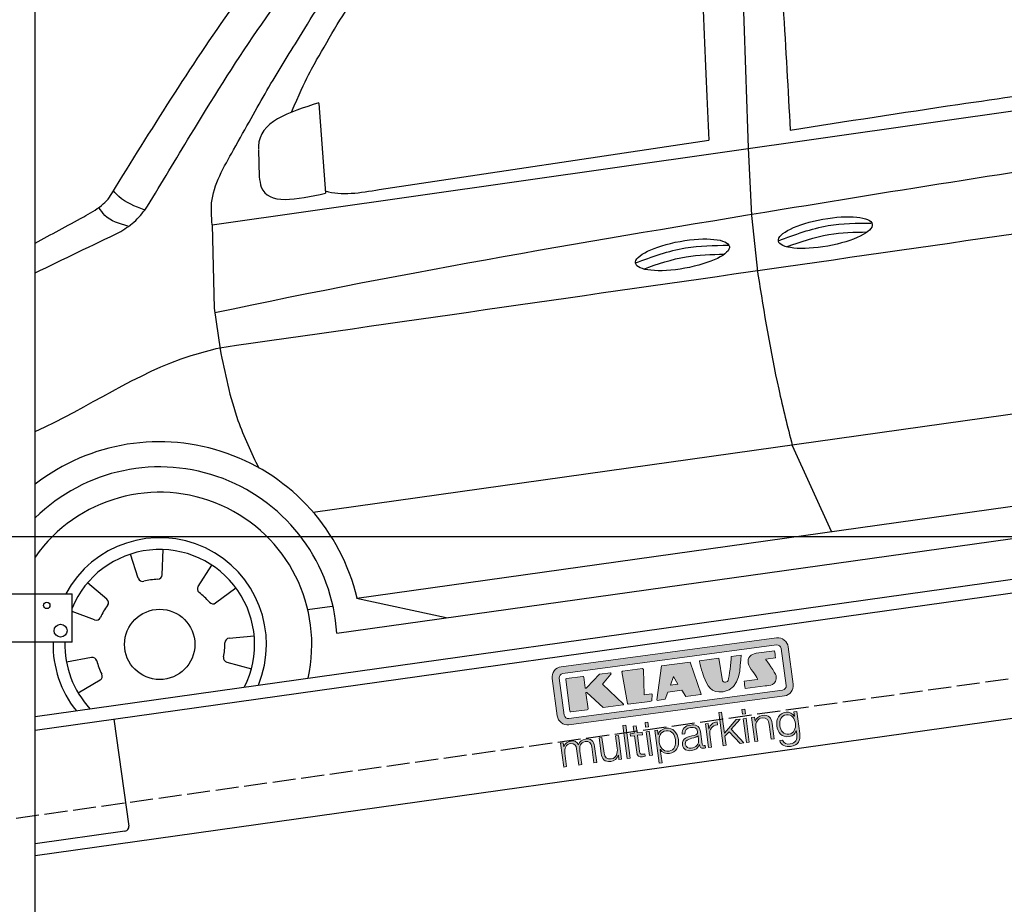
# Model space of a CAD drawing. Extents: x -311 to 6440, y -894 to 6374.
# Tile 3 of 6: x 926 to 3064, y 1052 to 2973. Entities that reach past the tile are written whole.
import ezdxf

# ---------------------------------------------------------------- set-up
doc = ezdxf.new("R2010")
doc.units = 0
doc.header["$LTSCALE"] = 10
doc.header["$MEASUREMENT"] = 0
doc.linetypes.add('GEN3', pattern=[6.25, 5, -1.25])
doc.layers.get('0').update_dxf_attribs({"linetype": 'CONTINUOUS'})
doc.layers.get('DEFPOINTS').update_dxf_attribs({"linetype": 'CONTINUOUS'})
doc.layers.add('3', color=6, linetype='GEN3')
doc.layers.add('CAR', color=1, linetype='CONTINUOUS')
for name, color, linetype, lineweight in [('AM_0', 7, 'CONTINUOUS', 30), ('AM_5', 3, 'CONTINUOUS', 15), ('Logo', 7, 'CONTINUOUS', 25)]:
    doc.layers.add(name, color=color, linetype=linetype, lineweight=lineweight)
doc.dimstyles.new('KLAUS_DXF', dxfattribs={"dimscale": 20, "dimtxt": 3.5, "dimasz": 2, "dimexe": 2, "dimexo": 1, "dimgap": 1.5, "dimtad": 1, "dimlfac": 0.1, "dimdsep": 46, "dimtxsty": 'Standard', "dimblk": 'DOT', "dimcen": 2, "dimclrd": 256, "dimclre": 256, "dimclrt": 2, "dimadec": 0, "dimazin": 0, "dimtfac": 1, "dimtmove": 2, "dimatfit": 3, "dimfxl": 1, "dimtolj": 1, "dimarcsym": 0})

# ---------------------------------------------------------------- blocks, each defined once
blk = doc.blocks.new('KLAUS')
at = {"layer": 'Logo'}
h = blk.add_hatch(color=8, dxfattribs=at)
h.dxf.hatch_style = 2
edge = h.paths.add_edge_path()
edge.add_spline(control_points=[(3.6, 29.09), (2.88, 29.09), (2.3, 28.51), (2.3, 27.8), (2.3, 27.8), (2.3, 16.11), (2.3, 16.11), (2.3, 15.39), (2.88, 14.81), (3.6, 14.81), (3.6, 14.81), (71.16, 14.81), (71.16, 14.81), (71.88, 14.81), (72.46, 15.39), (72.46, 16.11), (72.46, 16.11), (72.46, 27.8), (72.46, 27.8), (72.46, 28.51), (71.88, 29.09), (71.16, 29.09), (71.16, 29.09), (3.6, 29.09), (3.6, 29.09), (3.6, 29.09), (3.6, 29.09), (3.6, 29.09)], knot_values=[0, 0, 0, 0, 1, 1, 1, 2, 2, 2, 3, 3, 3, 4, 4, 4, 5, 5, 5, 6, 6, 6, 7, 7, 7, 8, 8, 8, 9, 9, 9, 9], degree=3, periodic=0)
edge = h.paths.add_edge_path()
edge.add_spline(control_points=[(3.35, 31.23), (3.35, 31.23), (71.47, 31.23), (71.47, 31.23), (73.26, 31.23), (74.71, 29.77), (74.71, 27.99), (74.71, 27.99), (74.71, 16.17), (74.71, 16.17), (74.71, 14.38), (73.26, 12.93), (71.47, 12.93), (71.47, 12.93), (3.35, 12.93), (3.35, 12.93), (1.56, 12.93), (0.11, 14.38), (0.11, 16.17), (0.11, 16.17), (0.11, 27.99), (0.11, 27.99), (0.11, 29.77), (1.56, 31.23), (3.35, 31.23), (3.35, 31.23), (3.35, 31.23), (3.35, 31.23)], knot_values=[0, 0, 0, 0, 1, 1, 1, 2, 2, 2, 3, 3, 3, 4, 4, 4, 5, 5, 5, 6, 6, 6, 7, 7, 7, 8, 8, 8, 9, 9, 9, 9], degree=3, periodic=0)
h = blk.add_hatch(color=8, dxfattribs=at)
h.dxf.hatch_style = 2
edge = h.paths.add_edge_path()
edge.add_spline(control_points=[(4.5, 27.33), (4.5, 27.33), (9.7, 27.33), (9.7, 27.33), (9.84, 27.33), (9.96, 27.22), (9.96, 27.08), (9.96, 27.08), (9.96, 23.69), (9.96, 23.69), (9.96, 23.69), (9.94, 23.64), (10.04, 23.59), (10.14, 23.53), (10.2, 23.57), (10.2, 23.57), (10.2, 23.57), (10.51, 23.75), (10.51, 23.75), (10.51, 23.75), (14.94, 27.33), (14.94, 27.33), (14.94, 27.33), (18.41, 27.33), (18.41, 27.33), (18.41, 27.33), (18.49, 27.33), (18.56, 27.2), (18.65, 27.04), (18.53, 26.91), (18.53, 26.91), (18.53, 26.91), (15.49, 24.11), (15.49, 24.11), (15.49, 24.11), (21.14, 17.06), (21.14, 17.06), (21.14, 17.06), (21.13, 16.91), (21.13, 16.91), (21.08, 16.84), (20.99, 16.82), (20.99, 16.82), (20.99, 16.82), (14.7, 16.82), (14.7, 16.82), (14.7, 16.82), (10.26, 22.17), (10.26, 22.17), (10.26, 22.17), (10.19, 22.24), (10.08, 22.21), (9.97, 22.18), (9.96, 22.11), (9.96, 22.11), (9.96, 22.11), (9.96, 17.08), (9.96, 17.08), (9.96, 16.94), (9.84, 16.82), (9.7, 16.82), (9.7, 16.82), (4.5, 16.82), (4.5, 16.82), (4.36, 16.82), (4.25, 16.94), (4.25, 17.08), (4.25, 17.08), (4.25, 27.08), (4.25, 27.08), (4.25, 27.22), (4.36, 27.33), (4.5, 27.33), (4.5, 27.33), (4.5, 27.33), (4.5, 27.33)], knot_values=[0, 0, 0, 0, 1, 1, 1, 2, 2, 2, 3, 3, 3, 4, 4, 4, 5, 5, 5, 6, 6, 6, 7, 7, 7, 8, 8, 8, 9, 9, 9, 10, 10, 10, 11, 11, 11, 12, 12, 12, 13, 13, 13, 14, 14, 14, 15, 15, 15, 16, 16, 16, 17, 17, 17, 18, 18, 18, 19, 19, 19, 20, 20, 20, 21, 21, 21, 22, 22, 22, 23, 23, 23, 24, 24, 24, 25, 25, 25, 25], degree=3, periodic=0)
h = blk.add_hatch(color=8, dxfattribs=at)
h.dxf.hatch_style = 2
h.paths.add_polyline_path([(22.42, 17.06), (21.97, 27.15), (22.24, 27.33), (28.55, 27.33), (28.86, 26.97), (28.01, 19.08), (30.26, 19.07), (30.44, 18.95), (30.08, 16.95), (29.49, 16.82), (22.6, 16.82)])
h = blk.add_hatch(color=8, dxfattribs=at)
h.paths.add_polyline_path([(36.52, 21.01), (38.93, 21.01), (37.87, 23.57)])
h.paths.add_polyline_path([(34.52, 27.33), (43.65, 27.33), (45.76, 16.94), (45.57, 16.82), (40.83, 16.82), (39.89, 18.95), (35.42, 18.95), (34.27, 16.82), (31.78, 16.82), (31.66, 17)])
h = blk.add_hatch(color=8, dxfattribs=at)
h.dxf.hatch_style = 2
edge = h.paths.add_edge_path()
edge.add_spline(control_points=[(52.69, 27.32), (52.69, 27.32), (52.88, 20.14), (52.88, 20.14), (53.01, 19.89), (53.2, 19.77), (53.43, 19.71), (53.91, 19.59), (54.43, 19.57), (54.64, 20.03), (55.23, 21.34), (56.27, 25.45), (56.6, 27.33), (56.6, 27.33), (59.77, 27.33), (59.77, 27.33), (58.77, 23.9), (58.56, 16.82), (52.63, 16.76), (48.72, 16.72), (48.01, 19.35), (47.27, 22.24), (46.89, 23.68), (46.54, 27.33), (46.54, 27.33), (46.54, 27.33), (52.69, 27.32), (52.69, 27.32), (52.69, 27.32), (52.69, 27.32), (52.69, 27.32)], knot_values=[0, 0, 0, 0, 1, 1, 1, 2, 2, 2, 3, 3, 3, 4, 4, 4, 5, 5, 5, 6, 6, 6, 7, 7, 7, 8, 8, 8, 9, 9, 9, 10, 10, 10, 10], degree=3, periodic=0)
h = blk.add_hatch(color=8, dxfattribs=at)
h.dxf.hatch_style = 2
edge = h.paths.add_edge_path()
edge.add_spline(control_points=[(64.46, 27.33), (64.46, 27.33), (70.31, 27.33), (70.31, 27.33), (70.31, 26.52), (70.31, 26.02), (70.31, 25.12), (70.31, 25.12), (67.3, 25.12), (67.3, 25.12), (67.24, 25.04), (67.25, 25.11), (67.25, 24.91), (67.25, 24.88), (69.73, 20.38), (69.73, 19.57), (69.73, 16.4), (67.22, 16.81), (65.9, 16.82), (65.9, 16.82), (59.59, 16.82), (59.59, 16.82), (59.59, 17.76), (59.59, 18.23), (59.59, 19.14), (59.59, 19.14), (63.75, 19.14), (63.75, 19.14), (63.82, 19.22), (63.81, 19.11), (63.81, 19.31), (63.81, 20.32), (61.58, 23.06), (61.58, 24.63), (61.58, 26.33), (62.83, 27.34), (64.46, 27.33), (64.46, 27.33), (64.46, 27.33), (64.46, 27.33)], knot_values=[0, 0, 0, 0, 1, 1, 1, 2, 2, 2, 3, 3, 3, 4, 4, 4, 5, 5, 5, 6, 6, 6, 7, 7, 7, 8, 8, 8, 9, 9, 9, 10, 10, 10, 11, 11, 11, 12, 12, 12, 13, 13, 13, 13], degree=3, periodic=0)
h = blk.add_hatch(color=30, dxfattribs=at)
h.dxf.hatch_style = 2
h.paths.add_polyline_path([(20.07, 0), (20.99, 0), (20.99, 10.45), (20.07, 10.45)])
h = blk.add_hatch(color=30, dxfattribs=at)
h.dxf.hatch_style = 2
edge = h.paths.add_edge_path()
edge.add_spline(control_points=[(24.22, 9.82), (24.22, 9.82), (23.3, 9.82), (23.3, 9.82), (23.3, 9.82), (23.3, 7.55), (23.3, 7.55), (23.3, 7.55), (21.98, 7.55), (21.98, 7.55), (21.98, 7.55), (21.98, 6.78), (21.98, 6.78), (21.98, 6.78), (23.3, 6.78), (23.3, 6.78), (23.3, 6.78), (23.3, 1.61), (23.3, 1.61), (23.28, 0.32), (23.71, -0.09), (24.94, -0.09), (25.22, -0.09), (25.48, -0.06), (25.76, -0.06), (25.76, -0.06), (25.76, 0.73), (25.76, 0.73), (25.5, 0.7), (25.23, 0.69), (24.97, 0.69), (24.31, 0.73), (24.22, 1.08), (24.22, 1.68), (24.22, 1.68), (24.22, 6.78), (24.22, 6.78), (24.22, 6.78), (25.76, 6.78), (25.76, 6.78), (25.76, 6.78), (25.76, 7.55), (25.76, 7.55), (25.76, 7.55), (24.22, 7.55), (24.22, 7.55), (24.22, 7.55), (24.22, 9.82), (24.22, 9.82), (24.22, 9.82), (24.22, 9.82), (24.22, 9.82)], knot_values=[0, 0, 0, 0, 1, 1, 1, 2, 2, 2, 3, 3, 3, 4, 4, 4, 5, 5, 5, 6, 6, 6, 7, 7, 7, 8, 8, 8, 9, 9, 9, 10, 10, 10, 11, 11, 11, 12, 12, 12, 13, 13, 13, 14, 14, 14, 15, 15, 15, 16, 16, 16, 17, 17, 17, 17], degree=3, periodic=0)
h = blk.add_hatch(color=30, dxfattribs=at)
h.paths.add_polyline_path([(27.1, 0), (28.03, 0), (28.03, 7.55), (27.1, 7.55)])
h.paths.add_polyline_path([(27.1, 8.98), (28.03, 8.98), (28.03, 10.45), (27.1, 10.45)])
h = blk.add_hatch(color=30, dxfattribs=at)
h.dxf.hatch_style = 2
h.paths.add_polyline_path([(50.4, 0), (51.32, 0), (51.32, 2.87), (52.82, 4.11), (55.8, 0), (56.96, 0), (53.52, 4.76), (56.74, 7.55), (55.51, 7.55), (51.32, 3.89), (51.32, 10.45), (50.4, 10.45)])
h = blk.add_hatch(color=30, dxfattribs=at)
h.paths.add_polyline_path([(57.74, 0), (58.66, 0), (58.66, 7.55), (57.74, 7.55)])
h.paths.add_polyline_path([(57.74, 8.98), (58.66, 8.98), (58.66, 10.45), (57.74, 10.45)])
h = blk.add_hatch(color=30, dxfattribs=at)
h.dxf.hatch_style = 2
edge = h.paths.add_edge_path()
edge.add_spline(control_points=[(0, 0), (0, 0), (0.92, 0), (0.92, 0), (0.92, 0), (0.92, 4.22), (0.92, 4.22), (0.94, 5.8), (1.58, 7), (3.18, 7), (4.35, 7), (4.77, 6.15), (4.76, 5.12), (4.76, 5.12), (4.76, 0), (4.76, 0), (4.76, 0), (5.68, 0), (5.68, 0), (5.68, 0), (5.68, 4.27), (5.68, 4.27), (5.68, 5.68), (6.14, 7), (7.73, 7), (9.05, 7), (9.52, 6.32), (9.52, 5.08), (9.52, 5.08), (9.52, 0), (9.52, 0), (9.52, 0), (10.44, 0), (10.44, 0), (10.44, 0), (10.44, 5.12), (10.44, 5.12), (10.44, 6.91), (9.59, 7.77), (7.94, 7.77), (6.94, 7.77), (5.99, 7.29), (5.54, 6.3), (5.26, 7.29), (4.36, 7.77), (3.37, 7.77), (2.17, 7.77), (1.38, 7.19), (0.89, 6.28), (0.89, 6.28), (0.85, 6.28), (0.85, 6.28), (0.85, 6.28), (0.85, 7.55), (0.85, 7.55), (0.85, 7.55), (0, 7.55), (0, 7.55), (0, 7.55), (0, 0), (0, 0), (0, 0), (0, 0), (0, 0)], knot_values=[0, 0, 0, 0, 1, 1, 1, 2, 2, 2, 3, 3, 3, 4, 4, 4, 5, 5, 5, 6, 6, 6, 7, 7, 7, 8, 8, 8, 9, 9, 9, 10, 10, 10, 11, 11, 11, 12, 12, 12, 13, 13, 13, 14, 14, 14, 15, 15, 15, 16, 16, 16, 17, 17, 17, 18, 18, 18, 19, 19, 19, 20, 20, 20, 21, 21, 21, 21], degree=3, periodic=0)
h = blk.add_hatch(color=30, dxfattribs=at)
h.dxf.hatch_style = 2
edge = h.paths.add_edge_path()
edge.add_spline(control_points=[(18.31, 7.55), (18.31, 7.55), (17.39, 7.55), (17.39, 7.55), (17.39, 7.55), (17.39, 3.59), (17.39, 3.59), (17.39, 2.05), (16.7, 0.56), (15.12, 0.56), (13.66, 0.56), (13.15, 1.27), (13.1, 2.64), (13.1, 2.64), (13.1, 7.55), (13.1, 7.55), (13.1, 7.55), (12.18, 7.55), (12.18, 7.55), (12.18, 7.55), (12.18, 2.65), (12.18, 2.65), (12.18, 0.89), (12.93, -0.22), (14.83, -0.22), (15.96, -0.22), (16.95, 0.35), (17.44, 1.36), (17.44, 1.36), (17.47, 1.36), (17.47, 1.36), (17.47, 1.36), (17.47, 0), (17.47, 0), (17.47, 0), (18.31, 0), (18.31, 0), (18.31, 0), (18.31, 7.55), (18.31, 7.55), (18.31, 7.55), (18.31, 7.55), (18.31, 7.55)], knot_values=[0, 0, 0, 0, 1, 1, 1, 2, 2, 2, 3, 3, 3, 4, 4, 4, 5, 5, 5, 6, 6, 6, 7, 7, 7, 8, 8, 8, 9, 9, 9, 10, 10, 10, 11, 11, 11, 12, 12, 12, 13, 13, 13, 14, 14, 14, 14], degree=3, periodic=0)
h = blk.add_hatch(color=30, dxfattribs=at)
edge = h.paths.add_edge_path()
edge.add_spline(control_points=[(35.84, 3.78), (35.84, 2.21), (35.12, 0.56), (33.37, 0.56), (31.4, 0.56), (30.72, 2.21), (30.72, 3.78), (30.72, 5.49), (31.33, 7), (33.37, 7), (35.12, 7), (35.84, 5.34), (35.84, 3.78), (35.84, 3.78), (35.84, 3.78), (35.84, 3.78)], knot_values=[0, 0, 0, 0, 1, 1, 1, 2, 2, 2, 3, 3, 3, 4, 4, 4, 5, 5, 5, 5], degree=3, periodic=0)
edge = h.paths.add_edge_path()
edge.add_spline(control_points=[(29.79, -2.8), (29.79, -2.8), (30.72, -2.8), (30.72, -2.8), (30.72, -2.8), (30.72, 1.43), (30.72, 1.43), (30.72, 1.43), (30.74, 1.43), (30.74, 1.43), (31.14, 0.35), (32.24, -0.22), (33.37, -0.22), (35.66, -0.22), (36.76, 1.64), (36.76, 3.78), (36.76, 5.91), (35.66, 7.77), (33.37, 7.77), (32.15, 7.77), (31.1, 7.14), (30.67, 6.12), (30.67, 6.12), (30.64, 6.12), (30.64, 6.12), (30.64, 6.12), (30.64, 7.55), (30.64, 7.55), (30.64, 7.55), (29.79, 7.55), (29.79, 7.55), (29.79, 7.55), (29.79, -2.8), (29.79, -2.8), (29.79, -2.8), (29.79, -2.8), (29.79, -2.8)], knot_values=[0, 0, 0, 0, 1, 1, 1, 2, 2, 2, 3, 3, 3, 4, 4, 4, 5, 5, 5, 6, 6, 6, 7, 7, 7, 8, 8, 8, 9, 9, 9, 10, 10, 10, 11, 11, 11, 12, 12, 12, 12], degree=3, periodic=0)
h = blk.add_hatch(color=30, dxfattribs=at)
edge = h.paths.add_edge_path()
edge.add_spline(control_points=[(43.03, 2.93), (43.04, 1.45), (41.8, 0.56), (40.39, 0.56), (39.53, 0.56), (38.71, 1.13), (38.71, 2.05), (38.71, 3.53), (40.66, 3.51), (42.22, 3.79), (42.47, 3.84), (42.88, 3.91), (43, 4.13), (43, 4.13), (43.03, 4.13), (43.03, 4.13), (43.03, 4.13), (43.03, 2.93), (43.03, 2.93), (43.03, 2.93), (43.03, 2.93), (43.03, 2.93)], knot_values=[0, 0, 0, 0, 1, 1, 1, 2, 2, 2, 3, 3, 3, 4, 4, 4, 5, 5, 5, 6, 6, 6, 7, 7, 7, 7], degree=3, periodic=0)
edge = h.paths.add_edge_path()
edge.add_spline(control_points=[(39.03, 5.24), (39.06, 6.47), (39.91, 7), (41.05, 7), (42.14, 7), (43.03, 6.69), (43.03, 5.45), (43.03, 4.61), (42.6, 4.51), (41.84, 4.42), (39.85, 4.19), (37.79, 4.11), (37.79, 1.99), (37.79, 0.47), (38.93, -0.22), (40.32, -0.22), (41.77, -0.22), (42.43, 0.34), (43.07, 1.32), (43.07, 1.32), (43.1, 1.32), (43.1, 1.32), (43.1, 0.53), (43.25, 0), (44.19, 0), (44.43, 0), (44.58, 0.01), (44.79, 0.06), (44.79, 0.06), (44.79, 0.83), (44.79, 0.83), (44.71, 0.81), (44.6, 0.78), (44.49, 0.78), (44.13, 0.78), (43.95, 0.98), (43.95, 1.33), (43.95, 1.33), (43.95, 5.34), (43.95, 5.34), (43.95, 7.36), (42.5, 7.77), (41.17, 7.77), (39.44, 7.77), (38.2, 7.01), (38.11, 5.24), (38.11, 5.24), (39.03, 5.24), (39.03, 5.24), (39.03, 5.24), (39.03, 5.24), (39.03, 5.24)], knot_values=[0, 0, 0, 0, 1, 1, 1, 2, 2, 2, 3, 3, 3, 4, 4, 4, 5, 5, 5, 6, 6, 6, 7, 7, 7, 8, 8, 8, 9, 9, 9, 10, 10, 10, 11, 11, 11, 12, 12, 12, 13, 13, 13, 14, 14, 14, 15, 15, 15, 16, 16, 16, 17, 17, 17, 17], degree=3, periodic=0)
h = blk.add_hatch(color=30, dxfattribs=at)
h.dxf.hatch_style = 2
edge = h.paths.add_edge_path()
edge.add_spline(control_points=[(45.79, 0), (45.79, 0), (46.71, 0), (46.71, 0), (46.71, 0), (46.71, 4.03), (46.71, 4.03), (46.71, 5.59), (47.85, 6.82), (49.52, 6.73), (49.52, 6.73), (49.52, 7.66), (49.52, 7.66), (48.16, 7.72), (47.14, 7), (46.67, 5.78), (46.67, 5.78), (46.64, 5.78), (46.64, 5.78), (46.64, 5.78), (46.64, 7.55), (46.64, 7.55), (46.64, 7.55), (45.79, 7.55), (45.79, 7.55), (45.79, 7.55), (45.79, 0), (45.79, 0), (45.79, 0), (45.79, 0), (45.79, 0)], knot_values=[0, 0, 0, 0, 1, 1, 1, 2, 2, 2, 3, 3, 3, 4, 4, 4, 5, 5, 5, 6, 6, 6, 7, 7, 7, 8, 8, 8, 9, 9, 9, 10, 10, 10, 10], degree=3, periodic=0)
h = blk.add_hatch(color=30, dxfattribs=at)
h.dxf.hatch_style = 2
edge = h.paths.add_edge_path()
edge.add_spline(control_points=[(60.41, 0), (60.41, 0), (61.33, 0), (61.33, 0), (61.33, 0), (61.33, 4.41), (61.33, 4.41), (61.36, 5.89), (62.24, 7), (63.7, 7), (65.2, 7), (65.62, 6.02), (65.62, 4.71), (65.62, 4.71), (65.62, 0), (65.62, 0), (65.62, 0), (66.54, 0), (66.54, 0), (66.54, 0), (66.54, 4.86), (66.54, 4.86), (66.54, 6.66), (65.9, 7.77), (63.78, 7.77), (62.71, 7.77), (61.7, 7.16), (61.36, 6.25), (61.36, 6.25), (61.33, 6.25), (61.33, 6.25), (61.33, 6.25), (61.33, 7.55), (61.33, 7.55), (61.33, 7.55), (60.41, 7.55), (60.41, 7.55), (60.41, 7.55), (60.41, 0), (60.41, 0), (60.41, 0), (60.41, 0), (60.41, 0)], knot_values=[0, 0, 0, 0, 1, 1, 1, 2, 2, 2, 3, 3, 3, 4, 4, 4, 5, 5, 5, 6, 6, 6, 7, 7, 7, 8, 8, 8, 9, 9, 9, 10, 10, 10, 11, 11, 11, 12, 12, 12, 13, 13, 13, 14, 14, 14, 14], degree=3, periodic=0)
h = blk.add_hatch(color=30, dxfattribs=at)
edge = h.paths.add_edge_path()
edge.add_spline(control_points=[(71.32, 0.86), (69.62, 0.86), (68.83, 2.34), (68.83, 3.86), (68.83, 5.43), (69.56, 7), (71.32, 7), (73.06, 7), (73.75, 5.34), (73.75, 3.86), (73.75, 2.33), (72.91, 0.86), (71.32, 0.86), (71.32, 0.86), (71.32, 0.86), (71.32, 0.86)], knot_values=[0, 0, 0, 0, 1, 1, 1, 2, 2, 2, 3, 3, 3, 4, 4, 4, 5, 5, 5, 5], degree=3, periodic=0)
edge = h.paths.add_edge_path()
edge.add_spline(control_points=[(74.67, 7.55), (74.67, 7.55), (73.75, 7.55), (73.75, 7.55), (73.75, 7.55), (73.75, 6.25), (73.75, 6.25), (73.75, 6.25), (73.72, 6.25), (73.72, 6.25), (73.35, 7.09), (72.41, 7.77), (71.32, 7.77), (69.13, 7.77), (67.9, 6.05), (67.9, 3.97), (67.9, 1.82), (68.9, 0.09), (71.32, 0.09), (72.4, 0.09), (73.29, 0.72), (73.72, 1.64), (73.72, 1.64), (73.75, 1.64), (73.75, 1.64), (73.75, 1.64), (73.75, 0.61), (73.75, 0.61), (73.75, -1.23), (73.01, -2.24), (71.32, -2.24), (70.29, -2.24), (69.31, -1.85), (69.1, -0.73), (69.1, -0.73), (68.18, -0.73), (68.18, -0.73), (68.31, -2.34), (69.81, -3.02), (71.32, -3.02), (73.79, -3.02), (74.65, -1.64), (74.67, 0.61), (74.67, 0.61), (74.67, 7.55), (74.67, 7.55), (74.67, 7.55), (74.67, 7.55), (74.67, 7.55)], knot_values=[0, 0, 0, 0, 1, 1, 1, 2, 2, 2, 3, 3, 3, 4, 4, 4, 5, 5, 5, 6, 6, 6, 7, 7, 7, 8, 8, 8, 9, 9, 9, 10, 10, 10, 11, 11, 11, 12, 12, 12, 13, 13, 13, 14, 14, 14, 15, 15, 15, 16, 16, 16, 16], degree=3, periodic=0)
at = {"layer": 'Logo', "lineweight": 0}
for points in [[(22.42, 17.06), (21.97, 27.15), (22.24, 27.33), (28.55, 27.33), (28.86, 26.97), (28.01, 19.08), (30.26, 19.07), (30.44, 18.95), (30.08, 16.95), (29.49, 16.82), (22.6, 16.82), (22.42, 17.06), (22.42, 17.06)], [(34.52, 27.33), (43.65, 27.33), (45.76, 16.94), (45.57, 16.82), (40.83, 16.82), (39.89, 18.95), (35.42, 18.95), (34.27, 16.82), (31.78, 16.82), (31.66, 17), (34.52, 27.33), (34.52, 27.33)], [(36.52, 21.01), (38.93, 21.01), (37.87, 23.57), (36.52, 21.01), (36.52, 21.01)], [(20.07, 0), (20.99, 0), (20.99, 10.45), (20.07, 10.45), (20.07, 0), (20.07, 0)], [(27.1, 8.98), (28.03, 8.98), (28.03, 10.45), (27.1, 10.45), (27.1, 8.98), (27.1, 8.98)], [(50.4, 0), (51.32, 0), (51.32, 2.87), (52.82, 4.11), (55.8, 0), (56.96, 0), (53.52, 4.76), (56.74, 7.55), (55.51, 7.55), (51.32, 3.89), (51.32, 10.45), (50.4, 10.45), (50.4, 0), (50.4, 0)], [(57.74, 8.98), (58.66, 8.98), (58.66, 10.45), (57.74, 10.45), (57.74, 8.98), (57.74, 8.98)], [(27.1, 0), (28.03, 0), (28.03, 7.55), (27.1, 7.55), (27.1, 0), (27.1, 0)], [(57.74, 0), (58.66, 0), (58.66, 7.55), (57.74, 7.55), (57.74, 0), (57.74, 0)]]:
    blk.add_lwpolyline(points, dxfattribs=at)
for points, knots in [([(3.35, 31.23), (3.35, 31.23), (71.47, 31.23), (71.47, 31.23), (73.26, 31.23), (74.71, 29.77), (74.71, 27.99), (74.71, 27.99), (74.71, 16.17), (74.71, 16.17), (74.71, 14.38), (73.26, 12.93), (71.47, 12.93), (71.47, 12.93), (3.35, 12.93), (3.35, 12.93), (1.56, 12.93), (0.11, 14.38), (0.11, 16.17), (0.11, 16.17), (0.11, 27.99), (0.11, 27.99), (0.11, 29.77), (1.56, 31.23), (3.35, 31.23), (3.35, 31.23), (3.35, 31.23), (3.35, 31.23)], [0, 0, 0, 0, 1, 1, 1, 2, 2, 2, 3, 3, 3, 4, 4, 4, 5, 5, 5, 6, 6, 6, 7, 7, 7, 8, 8, 8, 9, 9, 9, 9]), ([(3.6, 29.09), (2.88, 29.09), (2.3, 28.51), (2.3, 27.8), (2.3, 27.8), (2.3, 16.11), (2.3, 16.11), (2.3, 15.39), (2.88, 14.81), (3.6, 14.81), (3.6, 14.81), (71.16, 14.81), (71.16, 14.81), (71.88, 14.81), (72.46, 15.39), (72.46, 16.11), (72.46, 16.11), (72.46, 27.8), (72.46, 27.8), (72.46, 28.51), (71.88, 29.09), (71.16, 29.09), (71.16, 29.09), (3.6, 29.09), (3.6, 29.09), (3.6, 29.09), (3.6, 29.09), (3.6, 29.09)], [0, 0, 0, 0, 1, 1, 1, 2, 2, 2, 3, 3, 3, 4, 4, 4, 5, 5, 5, 6, 6, 6, 7, 7, 7, 8, 8, 8, 9, 9, 9, 9]), ([(4.5, 27.33), (4.5, 27.33), (9.7, 27.33), (9.7, 27.33), (9.84, 27.33), (9.96, 27.22), (9.96, 27.08), (9.96, 27.08), (9.96, 23.69), (9.96, 23.69), (9.96, 23.69), (9.94, 23.64), (10.04, 23.59), (10.14, 23.53), (10.2, 23.57), (10.2, 23.57), (10.2, 23.57), (10.51, 23.75), (10.51, 23.75), (10.51, 23.75), (14.94, 27.33), (14.94, 27.33), (14.94, 27.33), (18.41, 27.33), (18.41, 27.33), (18.41, 27.33), (18.49, 27.33), (18.56, 27.2), (18.65, 27.04), (18.53, 26.91), (18.53, 26.91), (18.53, 26.91), (15.49, 24.11), (15.49, 24.11), (15.49, 24.11), (21.14, 17.06), (21.14, 17.06), (21.14, 17.06), (21.13, 16.91), (21.13, 16.91), (21.08, 16.84), (20.99, 16.82), (20.99, 16.82), (20.99, 16.82), (14.7, 16.82), (14.7, 16.82), (14.7, 16.82), (10.26, 22.17), (10.26, 22.17), (10.26, 22.17), (10.19, 22.24), (10.08, 22.21), (9.97, 22.18), (9.96, 22.11), (9.96, 22.11), (9.96, 22.11), (9.96, 17.08), (9.96, 17.08), (9.96, 16.94), (9.84, 16.82), (9.7, 16.82), (9.7, 16.82), (4.5, 16.82), (4.5, 16.82), (4.36, 16.82), (4.25, 16.94), (4.25, 17.08), (4.25, 17.08), (4.25, 27.08), (4.25, 27.08), (4.25, 27.22), (4.36, 27.33), (4.5, 27.33), (4.5, 27.33), (4.5, 27.33), (4.5, 27.33)], [0, 0, 0, 0, 1, 1, 1, 2, 2, 2, 3, 3, 3, 4, 4, 4, 5, 5, 5, 6, 6, 6, 7, 7, 7, 8, 8, 8, 9, 9, 9, 10, 10, 10, 11, 11, 11, 12, 12, 12, 13, 13, 13, 14, 14, 14, 15, 15, 15, 16, 16, 16, 17, 17, 17, 18, 18, 18, 19, 19, 19, 20, 20, 20, 21, 21, 21, 22, 22, 22, 23, 23, 23, 24, 24, 24, 25, 25, 25, 25]), ([(52.69, 27.32), (52.69, 27.32), (52.88, 20.14), (52.88, 20.14), (53.01, 19.89), (53.2, 19.77), (53.43, 19.71), (53.91, 19.59), (54.43, 19.57), (54.64, 20.03), (55.23, 21.34), (56.27, 25.45), (56.6, 27.33), (56.6, 27.33), (59.77, 27.33), (59.77, 27.33), (58.77, 23.9), (58.56, 16.82), (52.63, 16.76), (48.72, 16.72), (48.01, 19.35), (47.27, 22.24), (46.89, 23.68), (46.54, 27.33), (46.54, 27.33), (46.54, 27.33), (52.69, 27.32), (52.69, 27.32), (52.69, 27.32), (52.69, 27.32), (52.69, 27.32)], [0, 0, 0, 0, 1, 1, 1, 2, 2, 2, 3, 3, 3, 4, 4, 4, 5, 5, 5, 6, 6, 6, 7, 7, 7, 8, 8, 8, 9, 9, 9, 10, 10, 10, 10]), ([(64.46, 27.33), (64.46, 27.33), (70.31, 27.33), (70.31, 27.33), (70.31, 26.52), (70.31, 26.02), (70.31, 25.12), (70.31, 25.12), (67.3, 25.12), (67.3, 25.12), (67.24, 25.04), (67.25, 25.11), (67.25, 24.91), (67.25, 24.88), (69.73, 20.38), (69.73, 19.57), (69.73, 16.4), (67.22, 16.81), (65.9, 16.82), (65.9, 16.82), (59.59, 16.82), (59.59, 16.82), (59.59, 17.76), (59.59, 18.23), (59.59, 19.14), (59.59, 19.14), (63.75, 19.14), (63.75, 19.14), (63.82, 19.22), (63.81, 19.11), (63.81, 19.31), (63.81, 20.32), (61.58, 23.06), (61.58, 24.63), (61.58, 26.33), (62.83, 27.34), (64.46, 27.33), (64.46, 27.33), (64.46, 27.33), (64.46, 27.33)], [0, 0, 0, 0, 1, 1, 1, 2, 2, 2, 3, 3, 3, 4, 4, 4, 5, 5, 5, 6, 6, 6, 7, 7, 7, 8, 8, 8, 9, 9, 9, 10, 10, 10, 11, 11, 11, 12, 12, 12, 13, 13, 13, 13]), ([(24.22, 9.82), (24.22, 9.82), (23.3, 9.82), (23.3, 9.82), (23.3, 9.82), (23.3, 7.55), (23.3, 7.55), (23.3, 7.55), (21.98, 7.55), (21.98, 7.55), (21.98, 7.55), (21.98, 6.78), (21.98, 6.78), (21.98, 6.78), (23.3, 6.78), (23.3, 6.78), (23.3, 6.78), (23.3, 1.61), (23.3, 1.61), (23.28, 0.32), (23.71, -0.09), (24.94, -0.09), (25.22, -0.09), (25.48, -0.06), (25.76, -0.06), (25.76, -0.06), (25.76, 0.73), (25.76, 0.73), (25.5, 0.7), (25.23, 0.69), (24.97, 0.69), (24.31, 0.73), (24.22, 1.08), (24.22, 1.68), (24.22, 1.68), (24.22, 6.78), (24.22, 6.78), (24.22, 6.78), (25.76, 6.78), (25.76, 6.78), (25.76, 6.78), (25.76, 7.55), (25.76, 7.55), (25.76, 7.55), (24.22, 7.55), (24.22, 7.55), (24.22, 7.55), (24.22, 9.82), (24.22, 9.82), (24.22, 9.82), (24.22, 9.82), (24.22, 9.82)], [0, 0, 0, 0, 1, 1, 1, 2, 2, 2, 3, 3, 3, 4, 4, 4, 5, 5, 5, 6, 6, 6, 7, 7, 7, 8, 8, 8, 9, 9, 9, 10, 10, 10, 11, 11, 11, 12, 12, 12, 13, 13, 13, 14, 14, 14, 15, 15, 15, 16, 16, 16, 17, 17, 17, 17]), ([(0, 0), (0, 0), (0.92, 0), (0.92, 0), (0.92, 0), (0.92, 4.22), (0.92, 4.22), (0.94, 5.8), (1.58, 7), (3.18, 7), (4.35, 7), (4.77, 6.15), (4.76, 5.12), (4.76, 5.12), (4.76, 0), (4.76, 0), (4.76, 0), (5.68, 0), (5.68, 0), (5.68, 0), (5.68, 4.27), (5.68, 4.27), (5.68, 5.68), (6.14, 7), (7.73, 7), (9.05, 7), (9.52, 6.32), (9.52, 5.08), (9.52, 5.08), (9.52, 0), (9.52, 0), (9.52, 0), (10.44, 0), (10.44, 0), (10.44, 0), (10.44, 5.12), (10.44, 5.12), (10.44, 6.91), (9.59, 7.77), (7.94, 7.77), (6.94, 7.77), (5.99, 7.29), (5.54, 6.3), (5.26, 7.29), (4.36, 7.77), (3.37, 7.77), (2.17, 7.77), (1.38, 7.19), (0.89, 6.28), (0.89, 6.28), (0.85, 6.28), (0.85, 6.28), (0.85, 6.28), (0.85, 7.55), (0.85, 7.55), (0.85, 7.55), (0, 7.55), (0, 7.55), (0, 7.55), (0, 0), (0, 0), (0, 0), (0, 0), (0, 0)], [0, 0, 0, 0, 1, 1, 1, 2, 2, 2, 3, 3, 3, 4, 4, 4, 5, 5, 5, 6, 6, 6, 7, 7, 7, 8, 8, 8, 9, 9, 9, 10, 10, 10, 11, 11, 11, 12, 12, 12, 13, 13, 13, 14, 14, 14, 15, 15, 15, 16, 16, 16, 17, 17, 17, 18, 18, 18, 19, 19, 19, 20, 20, 20, 21, 21, 21, 21]), ([(18.31, 7.55), (18.31, 7.55), (17.39, 7.55), (17.39, 7.55), (17.39, 7.55), (17.39, 3.59), (17.39, 3.59), (17.39, 2.05), (16.7, 0.56), (15.12, 0.56), (13.66, 0.56), (13.15, 1.27), (13.1, 2.64), (13.1, 2.64), (13.1, 7.55), (13.1, 7.55), (13.1, 7.55), (12.18, 7.55), (12.18, 7.55), (12.18, 7.55), (12.18, 2.65), (12.18, 2.65), (12.18, 0.89), (12.93, -0.22), (14.83, -0.22), (15.96, -0.22), (16.95, 0.35), (17.44, 1.36), (17.44, 1.36), (17.47, 1.36), (17.47, 1.36), (17.47, 1.36), (17.47, 0), (17.47, 0), (17.47, 0), (18.31, 0), (18.31, 0), (18.31, 0), (18.31, 7.55), (18.31, 7.55), (18.31, 7.55), (18.31, 7.55), (18.31, 7.55)], [0, 0, 0, 0, 1, 1, 1, 2, 2, 2, 3, 3, 3, 4, 4, 4, 5, 5, 5, 6, 6, 6, 7, 7, 7, 8, 8, 8, 9, 9, 9, 10, 10, 10, 11, 11, 11, 12, 12, 12, 13, 13, 13, 14, 14, 14, 14]), ([(29.79, -2.8), (29.79, -2.8), (30.72, -2.8), (30.72, -2.8), (30.72, -2.8), (30.72, 1.43), (30.72, 1.43), (30.72, 1.43), (30.74, 1.43), (30.74, 1.43), (31.14, 0.35), (32.24, -0.22), (33.37, -0.22), (35.66, -0.22), (36.76, 1.64), (36.76, 3.78), (36.76, 5.91), (35.66, 7.77), (33.37, 7.77), (32.15, 7.77), (31.1, 7.14), (30.67, 6.12), (30.67, 6.12), (30.64, 6.12), (30.64, 6.12), (30.64, 6.12), (30.64, 7.55), (30.64, 7.55), (30.64, 7.55), (29.79, 7.55), (29.79, 7.55), (29.79, 7.55), (29.79, -2.8), (29.79, -2.8), (29.79, -2.8), (29.79, -2.8), (29.79, -2.8)], [0, 0, 0, 0, 1, 1, 1, 2, 2, 2, 3, 3, 3, 4, 4, 4, 5, 5, 5, 6, 6, 6, 7, 7, 7, 8, 8, 8, 9, 9, 9, 10, 10, 10, 11, 11, 11, 12, 12, 12, 12]), ([(35.84, 3.78), (35.84, 2.21), (35.12, 0.56), (33.37, 0.56), (31.4, 0.56), (30.72, 2.21), (30.72, 3.78), (30.72, 5.49), (31.33, 7), (33.37, 7), (35.12, 7), (35.84, 5.34), (35.84, 3.78), (35.84, 3.78), (35.84, 3.78), (35.84, 3.78)], [0, 0, 0, 0, 1, 1, 1, 2, 2, 2, 3, 3, 3, 4, 4, 4, 5, 5, 5, 5]), ([(39.03, 5.24), (39.06, 6.47), (39.91, 7), (41.05, 7), (42.14, 7), (43.03, 6.69), (43.03, 5.45), (43.03, 4.61), (42.6, 4.51), (41.84, 4.42), (39.85, 4.19), (37.79, 4.11), (37.79, 1.99), (37.79, 0.47), (38.93, -0.22), (40.32, -0.22), (41.77, -0.22), (42.43, 0.34), (43.07, 1.32), (43.07, 1.32), (43.1, 1.32), (43.1, 1.32), (43.1, 0.53), (43.25, 0), (44.19, 0), (44.43, 0), (44.58, 0.01), (44.79, 0.06), (44.79, 0.06), (44.79, 0.83), (44.79, 0.83), (44.71, 0.81), (44.6, 0.78), (44.49, 0.78), (44.13, 0.78), (43.95, 0.98), (43.95, 1.33), (43.95, 1.33), (43.95, 5.34), (43.95, 5.34), (43.95, 7.36), (42.5, 7.77), (41.17, 7.77), (39.44, 7.77), (38.2, 7.01), (38.11, 5.24), (38.11, 5.24), (39.03, 5.24), (39.03, 5.24), (39.03, 5.24), (39.03, 5.24), (39.03, 5.24)], [0, 0, 0, 0, 1, 1, 1, 2, 2, 2, 3, 3, 3, 4, 4, 4, 5, 5, 5, 6, 6, 6, 7, 7, 7, 8, 8, 8, 9, 9, 9, 10, 10, 10, 11, 11, 11, 12, 12, 12, 13, 13, 13, 14, 14, 14, 15, 15, 15, 16, 16, 16, 17, 17, 17, 17]), ([(45.79, 0), (45.79, 0), (46.71, 0), (46.71, 0), (46.71, 0), (46.71, 4.03), (46.71, 4.03), (46.71, 5.59), (47.85, 6.82), (49.52, 6.73), (49.52, 6.73), (49.52, 7.66), (49.52, 7.66), (48.16, 7.72), (47.14, 7), (46.67, 5.78), (46.67, 5.78), (46.64, 5.78), (46.64, 5.78), (46.64, 5.78), (46.64, 7.55), (46.64, 7.55), (46.64, 7.55), (45.79, 7.55), (45.79, 7.55), (45.79, 7.55), (45.79, 0), (45.79, 0), (45.79, 0), (45.79, 0), (45.79, 0)], [0, 0, 0, 0, 1, 1, 1, 2, 2, 2, 3, 3, 3, 4, 4, 4, 5, 5, 5, 6, 6, 6, 7, 7, 7, 8, 8, 8, 9, 9, 9, 10, 10, 10, 10]), ([(60.41, 0), (60.41, 0), (61.33, 0), (61.33, 0), (61.33, 0), (61.33, 4.41), (61.33, 4.41), (61.36, 5.89), (62.24, 7), (63.7, 7), (65.2, 7), (65.62, 6.02), (65.62, 4.71), (65.62, 4.71), (65.62, 0), (65.62, 0), (65.62, 0), (66.54, 0), (66.54, 0), (66.54, 0), (66.54, 4.86), (66.54, 4.86), (66.54, 6.66), (65.9, 7.77), (63.78, 7.77), (62.71, 7.77), (61.7, 7.16), (61.36, 6.25), (61.36, 6.25), (61.33, 6.25), (61.33, 6.25), (61.33, 6.25), (61.33, 7.55), (61.33, 7.55), (61.33, 7.55), (60.41, 7.55), (60.41, 7.55), (60.41, 7.55), (60.41, 0), (60.41, 0), (60.41, 0), (60.41, 0), (60.41, 0)], [0, 0, 0, 0, 1, 1, 1, 2, 2, 2, 3, 3, 3, 4, 4, 4, 5, 5, 5, 6, 6, 6, 7, 7, 7, 8, 8, 8, 9, 9, 9, 10, 10, 10, 11, 11, 11, 12, 12, 12, 13, 13, 13, 14, 14, 14, 14]), ([(74.67, 7.55), (74.67, 7.55), (73.75, 7.55), (73.75, 7.55), (73.75, 7.55), (73.75, 6.25), (73.75, 6.25), (73.75, 6.25), (73.72, 6.25), (73.72, 6.25), (73.35, 7.09), (72.41, 7.77), (71.32, 7.77), (69.13, 7.77), (67.9, 6.05), (67.9, 3.97), (67.9, 1.82), (68.9, 0.09), (71.32, 0.09), (72.4, 0.09), (73.29, 0.72), (73.72, 1.64), (73.72, 1.64), (73.75, 1.64), (73.75, 1.64), (73.75, 1.64), (73.75, 0.61), (73.75, 0.61), (73.75, -1.23), (73.01, -2.24), (71.32, -2.24), (70.29, -2.24), (69.31, -1.85), (69.1, -0.73), (69.1, -0.73), (68.18, -0.73), (68.18, -0.73), (68.31, -2.34), (69.81, -3.02), (71.32, -3.02), (73.79, -3.02), (74.65, -1.64), (74.67, 0.61), (74.67, 0.61), (74.67, 7.55), (74.67, 7.55), (74.67, 7.55), (74.67, 7.55), (74.67, 7.55)], [0, 0, 0, 0, 1, 1, 1, 2, 2, 2, 3, 3, 3, 4, 4, 4, 5, 5, 5, 6, 6, 6, 7, 7, 7, 8, 8, 8, 9, 9, 9, 10, 10, 10, 11, 11, 11, 12, 12, 12, 13, 13, 13, 14, 14, 14, 15, 15, 15, 16, 16, 16, 16]), ([(71.32, 0.86), (69.62, 0.86), (68.83, 2.34), (68.83, 3.86), (68.83, 5.43), (69.56, 7), (71.32, 7), (73.06, 7), (73.75, 5.34), (73.75, 3.86), (73.75, 2.33), (72.91, 0.86), (71.32, 0.86), (71.32, 0.86), (71.32, 0.86), (71.32, 0.86)], [0, 0, 0, 0, 1, 1, 1, 2, 2, 2, 3, 3, 3, 4, 4, 4, 5, 5, 5, 5]), ([(43.03, 2.93), (43.04, 1.45), (41.8, 0.56), (40.39, 0.56), (39.53, 0.56), (38.71, 1.13), (38.71, 2.05), (38.71, 3.53), (40.66, 3.51), (42.22, 3.79), (42.47, 3.84), (42.88, 3.91), (43, 4.13), (43, 4.13), (43.03, 4.13), (43.03, 4.13), (43.03, 4.13), (43.03, 2.93), (43.03, 2.93), (43.03, 2.93), (43.03, 2.93), (43.03, 2.93)], [0, 0, 0, 0, 1, 1, 1, 2, 2, 2, 3, 3, 3, 4, 4, 4, 5, 5, 5, 6, 6, 6, 7, 7, 7, 7])]:
    blk.add_open_spline(points, degree=3, knots=knots, dxfattribs=at)
blk = doc.blocks.new('_DOT')
at = {"color": 0, "linetype": 'ByBlock'}
blk.add_line((-0.5, 0), (-1, 0), dxfattribs=at)
at = {"color": 0, "linetype": 'ByBlock', "const_width": 0.5}
blk.add_lwpolyline([(-0.25, 0, 1), (0.25, 0, 1)], format="xyb", close=True, dxfattribs=at)
blk = doc.blocks.new('*D8')
at = {"layer": 'AM_5', "lineweight": -2, "transparency": 16777216}
for p, q in [((5479.5, 1850), (-240.5, 1850)), ((-200.5, -310), (-200.5, 1810)), ((180, -350), (-240.5, -350))]:
    blk.add_line(p, q, dxfattribs=at)
at = {"layer": 'DEFPOINTS', "color": 0, "transparency": 16777216}
for p in [(-200.5, 1850), (5499.5, 1850), (200, -350)]:
    blk.add_point(p, dxfattribs=at)
at = {"layer": 'AM_5', "lineweight": -2, "transparency": 16777216, "xscale": 40, "yscale": 40, "zscale": 40}
for p, rotation in [((-200.5, 1850), 90), ((-200.5, -350), 270)]:
    blk.add_blockref('_DOT', p, dxfattribs=dict(at, rotation=rotation))
at = {"layer": 'AM_5', "color": 2, "transparency": 16777216, "insert": (-265.5, 750), "char_height": 70, "attachment_point": 5, "rotation": 90}
blk.add_mtext('\\A1;220', dxfattribs=at)
blk = doc.blocks.new('*D9')
at = {"layer": 'AM_5', "lineweight": -2, "transparency": 16777216}
for p, q in [((179.5, 2850), (-240.5, 2850)), ((-200.5, 1890), (-200.5, 2810)), ((5479.5, 1850), (-240.5, 1850))]:
    blk.add_line(p, q, dxfattribs=at)
at = {"layer": 'DEFPOINTS', "color": 0, "transparency": 16777216}
for p in [(-200.5, 2850), (199.5, 2850), (5499.5, 1850)]:
    blk.add_point(p, dxfattribs=at)
at = {"layer": 'AM_5', "lineweight": -2, "transparency": 16777216, "xscale": 40, "yscale": 40, "zscale": 40}
for p, rotation in [((-200.5, 2850), 90), ((-200.5, 1850), 270)]:
    blk.add_blockref('_DOT', p, dxfattribs=dict(at, rotation=rotation))
at = {"layer": 'AM_5', "color": 2, "transparency": 16777216, "insert": (-265.5, 2350), "char_height": 70, "attachment_point": 5, "rotation": 90}
blk.add_mtext('\\A1;100', dxfattribs=at)
blk = doc.blocks.new('Van200_EG')
at = {"layer": 'CAR'}
for p, q in [((27323.7, 2171.9), (29644.2, 2503.2)), ((27555.3, 2435.8), (27569.7, 2240.7)), ((27686.4, 2248.9), (28401.9, 2356.3)), ((27424.5, 2335), (27425.9, 2276.5)), ((28487.6, 2339.1), (28494.3, 2192.3)), ((28494.3, 2192.3), (28508.5, 2064.7)), ((27323.7, 2171.9), (27328.1, 1991.4)), ((27328.1, 1991.4), (27340.8, 1902.6)), ((27543.2, 1548.8), (29532.8, 1827.8)), ((28583.1, 1693.5), (28667.7, 1507.1)), ((27637.9, 1361.6), (29494.5, 1622.5)), ((27594.3, 1285.6), (29559.4, 1561.2)), ((27163.1, 1405), (27146.1, 1457.4)), ((27215, 1412.3), (27216.9, 1467.3)), ((27292.9, 1387.4), (27323.2, 1433.4)), ((27095, 1359.6), (27053.2, 1395.4)), ((27331, 1351.4), (27375.2, 1384.2)), ((27636.9, 1361.6), (27832, 1319.6)), ((27068.3, 1314.5), (27019.4, 1332.8)), ((27584.4, 1343.7), (27530.8, 1336.4)), ((27360.2, 1274.9), (27414.9, 1279.9)), ((27061.4, 1233), (27007.4, 1222.6)), ((27355.7, 1222.7), (27408.9, 1208.6)), ((27080.1, 1183.9), (27032.9, 1155.7))]:
    blk.add_line(p, q, dxfattribs=at)
blk.add_circle((27209.7, 1261.4), 76.3, dxfattribs=at)
for centre, radius, start, end in [((27209.1, 1260.5), 440.8, 13.2701, 127.715), ((27209.7, 1261.4), 385.3, 3.6036, 134.5488), ((27209.7, 1261.4), 330.2, 347.2115, 144.9451), ((27209.7, 1261.4), 231.7, 337.6174, 151.7378), ((27209.7, 1261.4), 206, 333.3345, 157.474), ((27205, 1412.7), 10, 271.7882, 358), ((27172.6, 1408.1), 10, 198, 284.2118), ((27209.7, 1261.4), 141.4, 91.7882, 104.2118), ((27301.3, 1381.9), 10, 146.5714, 232.7833), ((27209.7, 1261.4), 141.4, 40.3596, 52.7833), ((27088.5, 1352), 10, 323.2167, 49.4286), ((27325.1, 1359.4), 10, 220.3596, 306.5714), ((27209.7, 1261.4), 141.4, 143.2167, 155.6404), ((27071.9, 1323.8), 10, 249.4286, 335.6404), ((27209.7, 1261.4), 231.7, 178.834, 218.3826), ((27209.7, 1261.4), 206, 178.6887, 222.6655), ((27209.7, 1261.4), 141.4, 348.931, 1.3547), ((27361.1, 1265), 10, 95.1429, 181.3547), ((27063.3, 1223.1), 10, 14.6453, 100.8571), ((27209.7, 1261.4), 141.4, 194.6453, 207.069), ((27358.3, 1232.3), 10, 168.931, 255.1429), ((27075, 1192.5), 10, 300.8571, 27.069)]:
    blk.add_arc(centre, radius, start, end, dxfattribs=at)
for centre in [(28654.8, 2155.4), (28344.7, 2107.1)]:
    blk.add_ellipse(centre, major_axis=(-101.9, -18.3), ratio=0.28676, dxfattribs=at)
for points in [[(27098.1, 2227.7), (27360.2, 2633.9), (27527.3, 2836), (27606.3, 2899.3), (27968.5, 3020.9)], [(28464.1, 3017.1), (28487.6, 2339.1)], [(28578.6, 2377.9), (28942.9, 2433.6), (29486, 2509.3)], [(27555.2, 2437.1), (27424.3, 2342.9), (27424.4, 2336.3)], [(27425.9, 2276.5), (27430.3, 2254.3), (27569.7, 2240.7)], [(27175.9, 2204.9), (27121, 2233.6), (27109.1, 2245.7)], [(27044.6, 2189.9), (27083.2, 2214.4), (27098.1, 2227.7)], [(27140.8, 2169.2), (27090.7, 2192.8), (27077.4, 2209.9)], [(27125.2, 2157.8), (27157.5, 2181.5), (27183.1, 2212.4)], [(28553.1, 2137.7), (28661.4, 2170.5), (28754.7, 2176.2)], [(28242.9, 2089.5), (28351.3, 2122.3), (28444.5, 2128)], [(28508.5, 2064.7), (28553.6, 1815.8), (28583.1, 1693.5)], [(27340.8, 1902.6), (27379.6, 1747.7), (27424.8, 1643.9)]]:
    blk.add_spline(points, degree=3, dxfattribs=at)
for points, knots in [([(27183.1, 2212.4), (27214, 2263.6), (27338, 2469), (27484.7, 2703.9), (27709.9, 2929.9), (27840.9, 2969.1), (27941.2, 2991.4)], [0, 0, 0, 0, 179.691325, 719.971425, 827.186748, 1125.204128, 1125.204128, 1125.204128, 1125.204128]), ([(27323.7, 2171.9), (27322.1, 2192.4), (27318, 2244.2), (27381, 2353.3), (27443.4, 2468), (27518.8, 2588.5), (27608.5, 2735.9), (27785.7, 2878.1), (27930.7, 2923.3), (28049.8, 2946.7)], [0, 0, 0, 0, 34.633344, 130.367254, 260.266155, 394.654289, 566.353713, 741.146733, 1042.18326, 1042.18326, 1042.18326, 1042.18326]), ([(27496.1, 2416.6), (27528.2, 2492.8), (27571.5, 2564.3), (27644.4, 2701.3), (27824.3, 2816.3), (27973, 2864), (28377.5, 2931)], [315.123822, 315.123822, 315.123822, 315.123822, 394.654289, 566.353713, 741.146733, 1038.026076, 1038.026076, 1038.026076, 1038.026076]), ([(29644.2, 2370.4), (29563.3, 2359.2), (29199.9, 2308.9), (28435.2, 2185.7), (27759.5, 2072.4), (27329.3, 1981)], [610.333286, 610.333286, 610.333286, 610.333286, 855.344026, 1711.653293, 2948.481072, 2948.481072, 2948.481072, 2948.481072]), ([(28570.8, 2124.4), (28601.1, 2135.5), (28657.9, 2154.9), (28717.9, 2156.4), (28745.9, 2156.7)], [14.4466, 14.4466, 14.4466, 14.4466, 94.349912, 163.782287, 163.782287, 163.782287, 163.782287]), ([(28260.7, 2076.2), (28290.9, 2087.3), (28347.7, 2106.7), (28407.7, 2108.2), (28435.7, 2108.5)], [14.4466, 14.4466, 14.4466, 14.4466, 94.349912, 163.782287, 163.782287, 163.782287, 163.782287]), ([(26939.4, 1723.8), (27053.9, 1774.8), (27176.8, 1864.2), (27319.6, 1900.3), (27340.4, 1905.5)], [183.694882, 183.694882, 183.694882, 183.694882, 560.160299, 624.604309, 624.604309, 624.604309, 624.604309])]:
    blk.add_open_spline(points, degree=3, knots=knots, dxfattribs=at)
for points in [[(28540.1, 2956.2), (28559, 2727.1), (28569.4, 2552.6), (28578.6, 2377.9)], [(28377.5, 2931), (28387.8, 2703.6), (28393.9, 2521), (28401.9, 2356.3)], [(27569.3, 2245.7), (27604.3, 2235.1), (27645.4, 2242), (27686.4, 2248.9)], [(27340.4, 1905.5), (28108.3, 2015.7), (28876.3, 2125.8), (29644.2, 2236)], [(26939.4, 2132.6), (26973.6, 2151.3), (27008.7, 2170.3), (27044.6, 2189.9)], [(26939.4, 2067.9), (27000.8, 2098.1), (27063.4, 2127.6), (27125.2, 2157.8)]]:
    blk.add_open_spline(points, degree=3, dxfattribs=at)

msp = doc.modelspace()

# ---------------------------------------------------------------- linework, layer by layer
for p, q in [((959.991, -343.774), (959.991, 3796.226)), ((959.991, 1460.181), (3577.468, 1828.044)), ((3576.692, 1797.64), (959.991, 1429.886)), ((199.991, 1726.226), (1039.968, 1726.226)), ((1039.968, 1621.226), (1039.968, 1726.226)), ((1039.968, 1621.226), (199.991, 1621.226)), ((3696.811, 1541.868), (959.991, 1157.233)), ((1130.73, 1453.882), (1163.296, 1222.159)), ((1154.785, 1210.865), (959.991, 1183.488))]:
    msp.add_line(p, q)
for centre, radius in [((984.991, 1701.226), 7), ((1014.991, 1646.226), 14)]:
    msp.add_circle(centre, radius)
msp.add_arc((1153.393, 1220.768), 10, 278, 8)
at = {"layer": '3'}
msp.add_line((423.4, 1169.675), (5430.808, 1873.42), dxfattribs=at)

# ---------------------------------------------------------------- block references
at = {"xscale": 6.929133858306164, "yscale": 6.929133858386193, "zscale": 6.929133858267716, "rotation": 7.614101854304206}
msp.add_blockref('KLAUS', (2107.454, 1350.306), dxfattribs=at)
at = {"layer": 'AM_0'}
msp.add_blockref('Van200_EG', (-25979.454, 355.11), dxfattribs=at)

# ---------------------------------------------------------------- dimensions: what is measured, and where the dimension line sits
at = {"layer": 'AM_5'}
for base, p1, p2, override, picture, middle in [((-200.481, 2850.005), (5499.51, 1850.005), (199.51, 2850.005), {"dimpost": '', "dimtol": 0, "dimlim": 0, "dimtp": 0, "dimtm": 0, "dimtfac": 1, "dimtdec": 2, "dimtolj": 1, "dimtzin": 7}, '*D9', (-265.481, 2350.005)), ((-200.481, 1850.005), (200.019, -350), (5499.51, 1850.005), {"dimtol": 0, "dimlim": 0, "dimtp": 0, "dimtm": 0, "dimtfac": 1, "dimtdec": 2, "dimtolj": 1, "dimtzin": 7}, '*D8', (-265.481, 750.002))]:
    dim = msp.add_linear_dim(base=base, p1=p1, p2=p2, angle=90, dimstyle='KLAUS_DXF', override=override, dxfattribs=at)
    dim.commit()
    dim.dimension.update_dxf_attribs({"geometry": picture, "text_midpoint": middle})

doc.saveas('drawing.dxf')
